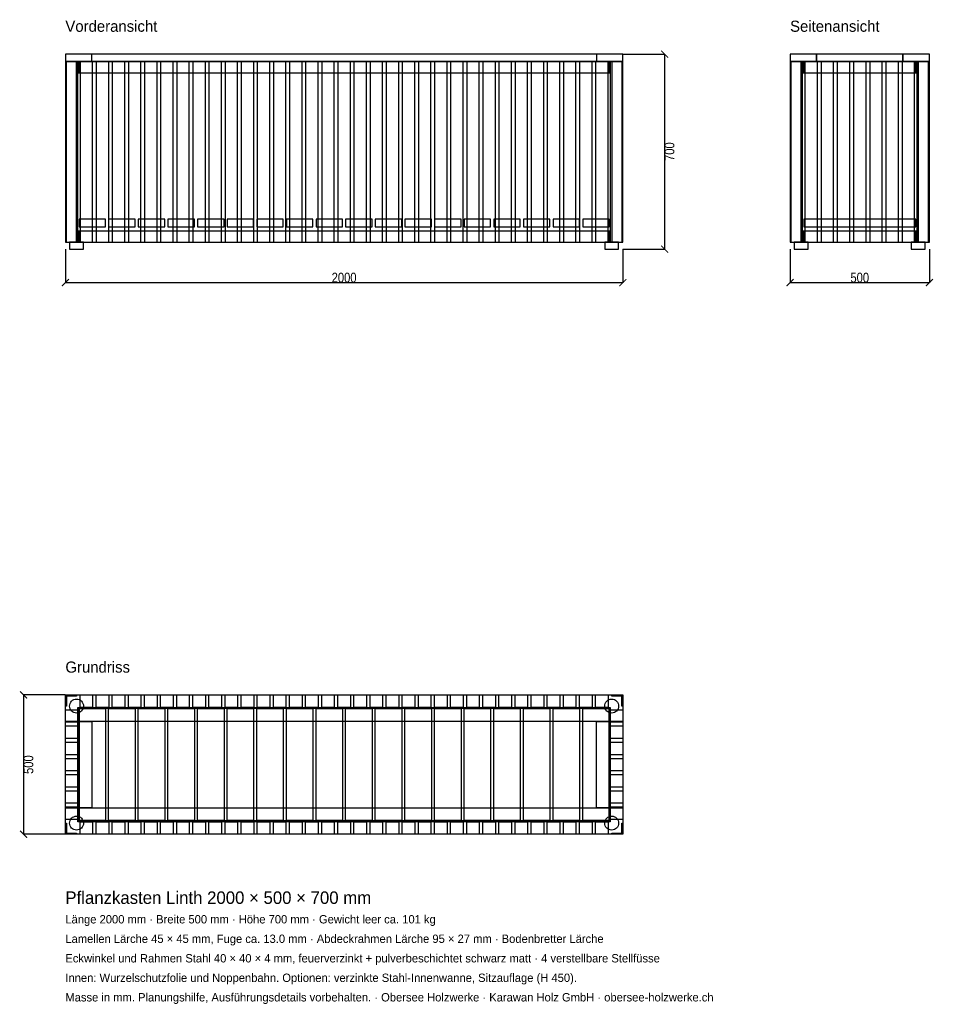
# Model space of a CAD drawing. Header units: millimetres. Extents: x -164 to 3114, y -4010 to -477.
import ezdxf

# ---------------------------------------------------------------- set-up
doc = ezdxf.new("R2010")
doc.units = ezdxf.units.MM
for name, color, linetype in [('2D_Ansichten', 7, 'Continuous'), ('2D_Masse', 1, 'Continuous'), ('2D_Text', 7, 'Continuous')]:
    doc.layers.add(name, color=color, linetype=linetype)
doc.styles.add('OpenSansCondensed-Light', font='OpenSansCondensed-Light.ttf')
doc.dimstyles.new('EZDXF', dxfattribs={"dimtxt": 35, "dimasz": 25, "dimexe": 0.375, "dimexo": 0.125, "dimgap": 0.1, "dimtad": 1, "dimdec": 0, "dimzin": 12, "dimdsep": 46, "dimtxsty": 'OpenSansCondensed-Light', "dimblk": 'ARCHTICK', "dimcen": 2.5, "dimazin": 3, "dimtfac": 0.5, "dimtmove": 2, "dimatfit": 3})

# ---------------------------------------------------------------- blocks, each defined once
blk = doc.blocks.new('_ARCHTICK')
at = {"color": 0, "linetype": 'BYBLOCK', "const_width": 0.15}
blk.add_lwpolyline([(-0.5, -0.5), (0.5, 0.5)], dxfattribs=at)

msp = doc.modelspace()

# ---------------------------------------------------------------- linework, layer by layer
at = {"layer": '2D_Ansichten'}
for points in [[(0, -627), (2000, -627), (2000, -600), (0, -600)], [(0, -627), (2000, -627), (2000, -600), (0, -600)], [(0, -627), (95, -627), (95, -600), (0, -600)], [(1905, -627), (2000, -627), (2000, -600), (1905, -600)], [(2600, -627), (2695, -627), (2695, -600), (2600, -600)], [(2695, -627), (3005, -627), (3005, -600), (2695, -600)], [(2695, -627), (3005, -627), (3005, -600), (2695, -600)], [(3005, -627), (3100, -627), (3100, -600), (3005, -600)], [(0, -1275), (40, -1275), (40, -627), (0, -627)], [(0, -1275), (4, -1275), (4, -627), (0, -627)], [(0, -1275), (40, -1275), (40, -627), (0, -627)], [(0, -1275), (4, -1275), (4, -627), (0, -627)], [(0, -1275), (45, -1275), (45, -627), (0, -627)], [(0, -1275), (45, -1275), (45, -627), (0, -627)], [(0, -1275), (45, -1275), (45, -627), (0, -627)], [(0, -1275), (45, -1275), (45, -627), (0, -627)], [(0, -1275), (45, -1275), (45, -627), (0, -627)], [(0, -1275), (45, -1275), (45, -627), (0, -627)], [(0, -1275), (45, -1275), (45, -627), (0, -627)], [(45, -667), (1955, -667), (1955, -627), (45, -627)], [(45, -667), (1955, -667), (1955, -627), (45, -627)], [(45, -667), (49, -667), (49, -627), (45, -627)], [(52.8, -1275), (97.8, -1275), (97.8, -627), (52.8, -627)], [(52.8, -1275), (97.8, -1275), (97.8, -627), (52.8, -627)], [(110.6, -1275), (155.6, -1275), (155.6, -627), (110.6, -627)], [(110.6, -1275), (155.6, -1275), (155.6, -627), (110.6, -627)], [(168.4, -1275), (213.4, -1275), (213.4, -627), (168.4, -627)], [(168.4, -1275), (213.4, -1275), (213.4, -627), (168.4, -627)], [(226.2, -1275), (271.2, -1275), (271.2, -627), (226.2, -627)], [(226.2, -1275), (271.2, -1275), (271.2, -627), (226.2, -627)], [(284, -1275), (329, -1275), (329, -627), (284, -627)], [(284, -1275), (329, -1275), (329, -627), (284, -627)], [(341.8, -1275), (386.8, -1275), (386.8, -627), (341.8, -627)], [(341.8, -1275), (386.8, -1275), (386.8, -627), (341.8, -627)], [(399.6, -1275), (444.6, -1275), (444.6, -627), (399.6, -627)], [(399.6, -1275), (444.6, -1275), (444.6, -627), (399.6, -627)], [(457.4, -1275), (502.4, -1275), (502.4, -627), (457.4, -627)], [(457.4, -1275), (502.4, -1275), (502.4, -627), (457.4, -627)], [(515.1, -1275), (560.1, -1275), (560.1, -627), (515.1, -627)], [(515.1, -1275), (560.1, -1275), (560.1, -627), (515.1, -627)], [(572.9, -1275), (617.9, -1275), (617.9, -627), (572.9, -627)], [(572.9, -1275), (617.9, -1275), (617.9, -627), (572.9, -627)], [(630.7, -1275), (675.7, -1275), (675.7, -627), (630.7, -627)], [(630.7, -1275), (675.7, -1275), (675.7, -627), (630.7, -627)], [(688.5, -1275), (733.5, -1275), (733.5, -627), (688.5, -627)], [(688.5, -1275), (733.5, -1275), (733.5, -627), (688.5, -627)], [(746.3, -1275), (791.3, -1275), (791.3, -627), (746.3, -627)], [(746.3, -1275), (791.3, -1275), (791.3, -627), (746.3, -627)], [(804.1, -1275), (849.1, -1275), (849.1, -627), (804.1, -627)], [(804.1, -1275), (849.1, -1275), (849.1, -627), (804.1, -627)], [(861.9, -1275), (906.9, -1275), (906.9, -627), (861.9, -627)], [(861.9, -1275), (906.9, -1275), (906.9, -627), (861.9, -627)], [(919.7, -1275), (964.7, -1275), (964.7, -627), (919.7, -627)], [(919.7, -1275), (964.7, -1275), (964.7, -627), (919.7, -627)], [(977.5, -1275), (1022.5, -1275), (1022.5, -627), (977.5, -627)], [(977.5, -1275), (1022.5, -1275), (1022.5, -627), (977.5, -627)], [(1035.3, -1275), (1080.3, -1275), (1080.3, -627), (1035.3, -627)], [(1035.3, -1275), (1080.3, -1275), (1080.3, -627), (1035.3, -627)], [(1093.1, -1275), (1138.1, -1275), (1138.1, -627), (1093.1, -627)], [(1093.1, -1275), (1138.1, -1275), (1138.1, -627), (1093.1, -627)], [(1150.9, -1275), (1195.9, -1275), (1195.9, -627), (1150.9, -627)], [(1150.9, -1275), (1195.9, -1275), (1195.9, -627), (1150.9, -627)], [(1208.7, -1275), (1253.7, -1275), (1253.7, -627), (1208.7, -627)], [(1208.7, -1275), (1253.7, -1275), (1253.7, -627), (1208.7, -627)], [(1266.5, -1275), (1311.5, -1275), (1311.5, -627), (1266.5, -627)], [(1266.5, -1275), (1311.5, -1275), (1311.5, -627), (1266.5, -627)], [(1324.3, -1275), (1369.3, -1275), (1369.3, -627), (1324.3, -627)], [(1324.3, -1275), (1369.3, -1275), (1369.3, -627), (1324.3, -627)], [(1382.1, -1275), (1427.1, -1275), (1427.1, -627), (1382.1, -627)], [(1382.1, -1275), (1427.1, -1275), (1427.1, -627), (1382.1, -627)], [(1439.9, -1275), (1484.9, -1275), (1484.9, -627), (1439.9, -627)], [(1439.9, -1275), (1484.9, -1275), (1484.9, -627), (1439.9, -627)], [(1497.6, -1275), (1542.6, -1275), (1542.6, -627), (1497.6, -627)], [(1497.6, -1275), (1542.6, -1275), (1542.6, -627), (1497.6, -627)], [(1555.4, -1275), (1600.4, -1275), (1600.4, -627), (1555.4, -627)], [(1555.4, -1275), (1600.4, -1275), (1600.4, -627), (1555.4, -627)], [(1613.2, -1275), (1658.2, -1275), (1658.2, -627), (1613.2, -627)], [(1613.2, -1275), (1658.2, -1275), (1658.2, -627), (1613.2, -627)], [(1671, -1275), (1716, -1275), (1716, -627), (1671, -627)], [(1671, -1275), (1716, -1275), (1716, -627), (1671, -627)], [(1728.8, -1275), (1773.8, -1275), (1773.8, -627), (1728.8, -627)], [(1728.8, -1275), (1773.8, -1275), (1773.8, -627), (1728.8, -627)], [(1786.6, -1275), (1831.6, -1275), (1831.6, -627), (1786.6, -627)], [(1786.6, -1275), (1831.6, -1275), (1831.6, -627), (1786.6, -627)], [(1844.4, -1275), (1889.4, -1275), (1889.4, -627), (1844.4, -627)], [(1844.4, -1275), (1889.4, -1275), (1889.4, -627), (1844.4, -627)], [(1902.2, -1275), (1947.2, -1275), (1947.2, -627), (1902.2, -627)], [(1902.2, -1275), (1947.2, -1275), (1947.2, -627), (1902.2, -627)], [(1951, -667), (1955, -667), (1955, -627), (1951, -627)], [(1955, -1275), (2000, -1275), (2000, -627), (1955, -627)], [(1955, -1275), (2000, -1275), (2000, -627), (1955, -627)], [(1955, -1275), (2000, -1275), (2000, -627), (1955, -627)], [(1955, -1275), (2000, -1275), (2000, -627), (1955, -627)], [(1955, -1275), (2000, -1275), (2000, -627), (1955, -627)], [(1955, -1275), (2000, -1275), (2000, -627), (1955, -627)], [(1955, -1275), (2000, -1275), (2000, -627), (1955, -627)], [(1960, -1275), (2000, -1275), (2000, -627), (1960, -627)], [(1960, -1275), (2000, -1275), (2000, -627), (1960, -627)], [(1996, -1275), (2000, -1275), (2000, -627), (1996, -627)], [(1996, -1275), (2000, -1275), (2000, -627), (1996, -627)], [(2600, -1275), (2604, -1275), (2604, -627), (2600, -627)], [(2600, -1275), (2640, -1275), (2640, -627), (2600, -627)], [(2600, -1275), (2604, -1275), (2604, -627), (2600, -627)], [(2600, -1275), (2640, -1275), (2640, -627), (2600, -627)], [(2600, -1275), (2645, -1275), (2645, -627), (2600, -627)], [(2600, -1275), (2645, -1275), (2645, -627), (2600, -627)], [(2600, -1275), (2645, -1275), (2645, -627), (2600, -627)], [(2600, -1275), (2645, -1275), (2645, -627), (2600, -627)], [(2600, -1275), (2645, -1275), (2645, -627), (2600, -627)], [(2600, -1275), (2645, -1275), (2645, -627), (2600, -627)], [(2600, -1275), (2645, -1275), (2645, -627), (2600, -627)], [(2600, -1275), (2645, -1275), (2645, -627), (2600, -627)], [(2600, -1275), (2645, -1275), (2645, -627), (2600, -627)], [(2600, -1275), (2645, -1275), (2645, -627), (2600, -627)], [(2600, -1275), (2645, -1275), (2645, -627), (2600, -627)], [(2600, -1275), (2645, -1275), (2645, -627), (2600, -627)], [(2600, -1275), (2645, -1275), (2645, -627), (2600, -627)], [(2600, -1275), (2645, -1275), (2645, -627), (2600, -627)], [(2600, -1275), (2645, -1275), (2645, -627), (2600, -627)], [(2600, -1275), (2645, -1275), (2645, -627), (2600, -627)], [(2600, -1275), (2645, -1275), (2645, -627), (2600, -627)], [(2600, -1275), (2645, -1275), (2645, -627), (2600, -627)], [(2600, -1275), (2645, -1275), (2645, -627), (2600, -627)], [(2600, -1275), (2645, -1275), (2645, -627), (2600, -627)], [(2600, -1275), (2645, -1275), (2645, -627), (2600, -627)], [(2600, -1275), (2645, -1275), (2645, -627), (2600, -627)], [(2600, -1275), (2645, -1275), (2645, -627), (2600, -627)], [(2600, -1275), (2645, -1275), (2645, -627), (2600, -627)], [(2600, -1275), (2645, -1275), (2645, -627), (2600, -627)], [(2600, -1275), (2645, -1275), (2645, -627), (2600, -627)], [(2600, -1275), (2645, -1275), (2645, -627), (2600, -627)], [(2600, -1275), (2645, -1275), (2645, -627), (2600, -627)], [(2600, -1275), (2645, -1275), (2645, -627), (2600, -627)], [(2600, -1275), (2645, -1275), (2645, -627), (2600, -627)], [(2600, -1275), (2645, -1275), (2645, -627), (2600, -627)], [(2600, -1275), (2645, -1275), (2645, -627), (2600, -627)], [(2600, -1275), (2645, -1275), (2645, -627), (2600, -627)], [(2645, -667), (2649, -667), (2649, -627), (2645, -627)], [(2649, -667), (3051, -667), (3051, -627), (2649, -627)], [(2649, -667), (3051, -667), (3051, -627), (2649, -627)], [(2653.1, -1275), (2698.1, -1275), (2698.1, -627), (2653.1, -627)], [(2653.1, -1275), (2698.1, -1275), (2698.1, -627), (2653.1, -627)], [(2711.2, -1275), (2756.2, -1275), (2756.2, -627), (2711.2, -627)], [(2711.2, -1275), (2756.2, -1275), (2756.2, -627), (2711.2, -627)], [(2769.4, -1275), (2814.4, -1275), (2814.4, -627), (2769.4, -627)], [(2769.4, -1275), (2814.4, -1275), (2814.4, -627), (2769.4, -627)], [(2827.5, -1275), (2872.5, -1275), (2872.5, -627), (2827.5, -627)], [(2827.5, -1275), (2872.5, -1275), (2872.5, -627), (2827.5, -627)], [(2885.6, -1275), (2930.6, -1275), (2930.6, -627), (2885.6, -627)], [(2885.6, -1275), (2930.6, -1275), (2930.6, -627), (2885.6, -627)], [(2943.8, -1275), (2988.8, -1275), (2988.8, -627), (2943.8, -627)], [(2943.8, -1275), (2988.8, -1275), (2988.8, -627), (2943.8, -627)], [(3001.9, -1275), (3046.9, -1275), (3046.9, -627), (3001.9, -627)], [(3001.9, -1275), (3046.9, -1275), (3046.9, -627), (3001.9, -627)], [(3051, -667), (3055, -667), (3055, -627), (3051, -627)], [(3055, -1275), (3100, -1275), (3100, -627), (3055, -627)], [(3055, -1275), (3100, -1275), (3100, -627), (3055, -627)], [(3055, -1275), (3100, -1275), (3100, -627), (3055, -627)], [(3055, -1275), (3100, -1275), (3100, -627), (3055, -627)], [(3055, -1275), (3100, -1275), (3100, -627), (3055, -627)], [(3055, -1275), (3100, -1275), (3100, -627), (3055, -627)], [(3055, -1275), (3100, -1275), (3100, -627), (3055, -627)], [(3055, -1275), (3100, -1275), (3100, -627), (3055, -627)], [(3055, -1275), (3100, -1275), (3100, -627), (3055, -627)], [(3055, -1275), (3100, -1275), (3100, -627), (3055, -627)], [(3055, -1275), (3100, -1275), (3100, -627), (3055, -627)], [(3055, -1275), (3100, -1275), (3100, -627), (3055, -627)], [(3055, -1275), (3100, -1275), (3100, -627), (3055, -627)], [(3055, -1275), (3100, -1275), (3100, -627), (3055, -627)], [(3055, -1275), (3100, -1275), (3100, -627), (3055, -627)], [(3055, -1275), (3100, -1275), (3100, -627), (3055, -627)], [(3055, -1275), (3100, -1275), (3100, -627), (3055, -627)], [(3055, -1275), (3100, -1275), (3100, -627), (3055, -627)], [(3055, -1275), (3100, -1275), (3100, -627), (3055, -627)], [(3055, -1275), (3100, -1275), (3100, -627), (3055, -627)], [(3055, -1275), (3100, -1275), (3100, -627), (3055, -627)], [(3055, -1275), (3100, -1275), (3100, -627), (3055, -627)], [(3055, -1275), (3100, -1275), (3100, -627), (3055, -627)], [(3055, -1275), (3100, -1275), (3100, -627), (3055, -627)], [(3055, -1275), (3100, -1275), (3100, -627), (3055, -627)], [(3055, -1275), (3100, -1275), (3100, -627), (3055, -627)], [(3055, -1275), (3100, -1275), (3100, -627), (3055, -627)], [(3055, -1275), (3100, -1275), (3100, -627), (3055, -627)], [(3055, -1275), (3100, -1275), (3100, -627), (3055, -627)], [(3055, -1275), (3100, -1275), (3100, -627), (3055, -627)], [(3055, -1275), (3100, -1275), (3100, -627), (3055, -627)], [(3055, -1275), (3100, -1275), (3100, -627), (3055, -627)], [(3055, -1275), (3100, -1275), (3100, -627), (3055, -627)], [(3060, -1275), (3100, -1275), (3100, -627), (3060, -627)], [(3060, -1275), (3100, -1275), (3100, -627), (3060, -627)], [(3096, -1275), (3100, -1275), (3100, -627), (3096, -627)], [(3096, -1275), (3100, -1275), (3100, -627), (3096, -627)], [(49, -1220), (144, -1220), (144, -1193), (49, -1193)], [(155.3, -1220), (250.3, -1220), (250.3, -1193), (155.3, -1193)], [(261.6, -1220), (356.6, -1220), (356.6, -1193), (261.6, -1193)], [(367.9, -1220), (462.9, -1220), (462.9, -1193), (367.9, -1193)], [(474.2, -1220), (569.2, -1220), (569.2, -1193), (474.2, -1193)], [(580.5, -1220), (675.5, -1220), (675.5, -1193), (580.5, -1193)], [(686.8, -1220), (781.8, -1220), (781.8, -1193), (686.8, -1193)], [(793.1, -1220), (888.1, -1220), (888.1, -1193), (793.1, -1193)], [(899.4, -1220), (994.4, -1220), (994.4, -1193), (899.4, -1193)], [(1005.6, -1220), (1100.6, -1220), (1100.6, -1193), (1005.6, -1193)], [(1111.9, -1220), (1206.9, -1220), (1206.9, -1193), (1111.9, -1193)], [(1218.2, -1220), (1313.2, -1220), (1313.2, -1193), (1218.2, -1193)], [(1324.5, -1220), (1419.5, -1220), (1419.5, -1193), (1324.5, -1193)], [(1430.8, -1220), (1525.8, -1220), (1525.8, -1193), (1430.8, -1193)], [(1537.1, -1220), (1632.1, -1220), (1632.1, -1193), (1537.1, -1193)], [(1643.4, -1220), (1738.4, -1220), (1738.4, -1193), (1643.4, -1193)], [(1749.7, -1220), (1844.7, -1220), (1844.7, -1193), (1749.7, -1193)], [(1856, -1220), (1951, -1220), (1951, -1193), (1856, -1193)], [(2649, -1220), (3051, -1220), (3051, -1193), (2649, -1193)], [(2649, -1220), (3051, -1220), (3051, -1193), (2649, -1193)], [(2649, -1220), (3051, -1220), (3051, -1193), (2649, -1193)], [(2649, -1220), (3051, -1220), (3051, -1193), (2649, -1193)], [(2649, -1220), (3051, -1220), (3051, -1193), (2649, -1193)], [(2649, -1220), (3051, -1220), (3051, -1193), (2649, -1193)], [(2649, -1220), (3051, -1220), (3051, -1193), (2649, -1193)], [(2649, -1220), (3051, -1220), (3051, -1193), (2649, -1193)], [(2649, -1220), (3051, -1220), (3051, -1193), (2649, -1193)], [(2649, -1220), (3051, -1220), (3051, -1193), (2649, -1193)], [(2649, -1220), (3051, -1220), (3051, -1193), (2649, -1193)], [(2649, -1220), (3051, -1220), (3051, -1193), (2649, -1193)], [(2649, -1220), (3051, -1220), (3051, -1193), (2649, -1193)], [(2649, -1220), (3051, -1220), (3051, -1193), (2649, -1193)], [(2649, -1220), (3051, -1220), (3051, -1193), (2649, -1193)], [(2649, -1220), (3051, -1220), (3051, -1193), (2649, -1193)], [(2649, -1220), (3051, -1220), (3051, -1193), (2649, -1193)], [(2649, -1220), (3051, -1220), (3051, -1193), (2649, -1193)], [(45, -1275), (1955, -1275), (1955, -1235), (45, -1235)], [(45, -1275), (1955, -1275), (1955, -1235), (45, -1235)], [(45, -1275), (49, -1275), (49, -1235), (45, -1235)], [(1951, -1275), (1955, -1275), (1955, -1235), (1951, -1235)], [(2645, -1275), (2649, -1275), (2649, -1235), (2645, -1235)], [(2649, -1275), (3051, -1275), (3051, -1235), (2649, -1235)], [(2649, -1275), (3051, -1275), (3051, -1235), (2649, -1235)], [(3051, -1275), (3055, -1275), (3055, -1235), (3051, -1235)], [(15, -1300), (65, -1300), (65, -1275), (15, -1275)], [(15, -1300), (65, -1300), (65, -1275), (15, -1275)], [(1935, -1300), (1985, -1300), (1985, -1275), (1935, -1275)], [(1935, -1300), (1985, -1300), (1985, -1275), (1935, -1275)], [(2615, -1300), (2665, -1300), (2665, -1275), (2615, -1275)], [(2615, -1300), (2665, -1300), (2665, -1275), (2615, -1275)], [(3035, -1300), (3085, -1300), (3085, -1275), (3035, -1275)], [(3035, -1300), (3085, -1300), (3085, -1275), (3035, -1275)], [(0, -2900), (40, -2900), (40, -2904), (0, -2904)], [(0, -2900), (4, -2900), (4, -2940), (0, -2940)], [(0, -2900), (2000, -2900), (2000, -2995), (0, -2995)], [(15, -2940), (15.5, -2935.1), (16.9, -2930.4), (19.2, -2926.1), (22.3, -2922.3), (26.1, -2919.2), (30.4, -2916.9), (35.1, -2915.5), (40, -2915), (44.9, -2915.5), (49.6, -2916.9), (53.9, -2919.2), (57.7, -2922.3), (60.8, -2926.1), (63.1, -2930.4), (64.5, -2935.1), (65, -2940), (64.5, -2944.9), (63.1, -2949.6), (60.8, -2953.9), (57.7, -2957.7), (53.9, -2960.8), (49.6, -2963.1), (44.9, -2964.5), (40, -2965), (35.1, -2964.5), (30.4, -2963.1), (26.1, -2960.8), (22.3, -2957.7), (19.2, -2953.9), (16.9, -2949.6), (15.5, -2944.9)], [(52.8, -2900), (97.8, -2900), (97.8, -2945), (52.8, -2945)], [(110.6, -2900), (155.6, -2900), (155.6, -2945), (110.6, -2945)], [(168.4, -2900), (213.4, -2900), (213.4, -2945), (168.4, -2945)], [(226.2, -2900), (271.2, -2900), (271.2, -2945), (226.2, -2945)], [(284, -2900), (329, -2900), (329, -2945), (284, -2945)], [(341.8, -2900), (386.8, -2900), (386.8, -2945), (341.8, -2945)], [(399.6, -2900), (444.6, -2900), (444.6, -2945), (399.6, -2945)], [(457.4, -2900), (502.4, -2900), (502.4, -2945), (457.4, -2945)], [(515.1, -2900), (560.1, -2900), (560.1, -2945), (515.1, -2945)], [(572.9, -2900), (617.9, -2900), (617.9, -2945), (572.9, -2945)], [(630.7, -2900), (675.7, -2900), (675.7, -2945), (630.7, -2945)], [(688.5, -2900), (733.5, -2900), (733.5, -2945), (688.5, -2945)], [(746.3, -2900), (791.3, -2900), (791.3, -2945), (746.3, -2945)], [(804.1, -2900), (849.1, -2900), (849.1, -2945), (804.1, -2945)], [(861.9, -2900), (906.9, -2900), (906.9, -2945), (861.9, -2945)], [(919.7, -2900), (964.7, -2900), (964.7, -2945), (919.7, -2945)], [(977.5, -2900), (1022.5, -2900), (1022.5, -2945), (977.5, -2945)], [(1035.3, -2900), (1080.3, -2900), (1080.3, -2945), (1035.3, -2945)], [(1093.1, -2900), (1138.1, -2900), (1138.1, -2945), (1093.1, -2945)], [(1150.9, -2900), (1195.9, -2900), (1195.9, -2945), (1150.9, -2945)], [(1208.7, -2900), (1253.7, -2900), (1253.7, -2945), (1208.7, -2945)], [(1266.5, -2900), (1311.5, -2900), (1311.5, -2945), (1266.5, -2945)], [(1324.3, -2900), (1369.3, -2900), (1369.3, -2945), (1324.3, -2945)], [(1382.1, -2900), (1427.1, -2900), (1427.1, -2945), (1382.1, -2945)], [(1439.9, -2900), (1484.9, -2900), (1484.9, -2945), (1439.9, -2945)], [(1497.6, -2900), (1542.6, -2900), (1542.6, -2945), (1497.6, -2945)], [(1555.4, -2900), (1600.4, -2900), (1600.4, -2945), (1555.4, -2945)], [(1613.2, -2900), (1658.2, -2900), (1658.2, -2945), (1613.2, -2945)], [(1671, -2900), (1716, -2900), (1716, -2945), (1671, -2945)], [(1728.8, -2900), (1773.8, -2900), (1773.8, -2945), (1728.8, -2945)], [(1786.6, -2900), (1831.6, -2900), (1831.6, -2945), (1786.6, -2945)], [(1844.4, -2900), (1889.4, -2900), (1889.4, -2945), (1844.4, -2945)], [(1902.2, -2900), (1947.2, -2900), (1947.2, -2945), (1902.2, -2945)], [(1935, -2940), (1935.5, -2935.1), (1936.9, -2930.4), (1939.2, -2926.1), (1942.3, -2922.3), (1946.1, -2919.2), (1950.4, -2916.9), (1955.1, -2915.5), (1960, -2915), (1964.9, -2915.5), (1969.6, -2916.9), (1973.9, -2919.2), (1977.7, -2922.3), (1980.8, -2926.1), (1983.1, -2930.4), (1984.5, -2935.1), (1985, -2940), (1984.5, -2944.9), (1983.1, -2949.6), (1980.8, -2953.9), (1977.7, -2957.7), (1973.9, -2960.8), (1969.6, -2963.1), (1964.9, -2964.5), (1960, -2965), (1955.1, -2964.5), (1950.4, -2963.1), (1946.1, -2960.8), (1942.3, -2957.7), (1939.2, -2953.9), (1936.9, -2949.6), (1935.5, -2944.9)], [(1960, -2900), (2000, -2900), (2000, -2904), (1960, -2904)], [(1996, -2900), (2000, -2900), (2000, -2940), (1996, -2940)], [(0, -2953.1), (45, -2953.1), (45, -2998.1), (0, -2998.1)], [(45, -2945), (1955, -2945), (1955, -2949), (45, -2949)], [(45, -2945), (1955, -2945), (1955, -2949), (45, -2949)], [(45, -2949), (49, -2949), (49, -3351), (45, -3351)], [(45, -2949), (49, -2949), (49, -3351), (45, -3351)], [(49, -2949), (144, -2949), (144, -3351), (49, -3351)], [(155.3, -2949), (250.3, -2949), (250.3, -3351), (155.3, -3351)], [(261.6, -2949), (356.6, -2949), (356.6, -3351), (261.6, -3351)], [(367.9, -2949), (462.9, -2949), (462.9, -3351), (367.9, -3351)], [(474.2, -2949), (569.2, -2949), (569.2, -3351), (474.2, -3351)], [(580.5, -2949), (675.5, -2949), (675.5, -3351), (580.5, -3351)], [(686.8, -2949), (781.8, -2949), (781.8, -3351), (686.8, -3351)], [(793.1, -2949), (888.1, -2949), (888.1, -3351), (793.1, -3351)], [(899.4, -2949), (994.4, -2949), (994.4, -3351), (899.4, -3351)], [(1005.6, -2949), (1100.6, -2949), (1100.6, -3351), (1005.6, -3351)], [(1111.9, -2949), (1206.9, -2949), (1206.9, -3351), (1111.9, -3351)], [(1218.2, -2949), (1313.2, -2949), (1313.2, -3351), (1218.2, -3351)], [(1324.5, -2949), (1419.5, -2949), (1419.5, -3351), (1324.5, -3351)], [(1430.8, -2949), (1525.8, -2949), (1525.8, -3351), (1430.8, -3351)], [(1537.1, -2949), (1632.1, -2949), (1632.1, -3351), (1537.1, -3351)], [(1643.4, -2949), (1738.4, -2949), (1738.4, -3351), (1643.4, -3351)], [(1749.7, -2949), (1844.7, -2949), (1844.7, -3351), (1749.7, -3351)], [(1856, -2949), (1951, -2949), (1951, -3351), (1856, -3351)], [(1951, -2949), (1955, -2949), (1955, -3351), (1951, -3351)], [(1951, -2949), (1955, -2949), (1955, -3351), (1951, -3351)], [(1955, -2953.1), (2000, -2953.1), (2000, -2998.1), (1955, -2998.1)], [(0, -2995), (95, -2995), (95, -3305), (0, -3305)], [(1905, -2995), (2000, -2995), (2000, -3305), (1905, -3305)], [(0, -3011.2), (45, -3011.2), (45, -3056.2), (0, -3056.2)], [(1955, -3011.2), (2000, -3011.2), (2000, -3056.2), (1955, -3056.2)], [(0, -3069.4), (45, -3069.4), (45, -3114.4), (0, -3114.4)], [(1955, -3069.4), (2000, -3069.4), (2000, -3114.4), (1955, -3114.4)], [(0, -3127.5), (45, -3127.5), (45, -3172.5), (0, -3172.5)], [(1955, -3127.5), (2000, -3127.5), (2000, -3172.5), (1955, -3172.5)], [(0, -3185.6), (45, -3185.6), (45, -3230.6), (0, -3230.6)], [(1955, -3185.6), (2000, -3185.6), (2000, -3230.6), (1955, -3230.6)], [(0, -3243.8), (45, -3243.8), (45, -3288.8), (0, -3288.8)], [(1955, -3243.8), (2000, -3243.8), (2000, -3288.8), (1955, -3288.8)], [(0, -3301.9), (45, -3301.9), (45, -3346.9), (0, -3346.9)], [(0, -3305), (2000, -3305), (2000, -3400), (0, -3400)], [(1955, -3301.9), (2000, -3301.9), (2000, -3346.9), (1955, -3346.9)], [(15, -3360), (15.5, -3355.1), (16.9, -3350.4), (19.2, -3346.1), (22.3, -3342.3), (26.1, -3339.2), (30.4, -3336.9), (35.1, -3335.5), (40, -3335), (44.9, -3335.5), (49.6, -3336.9), (53.9, -3339.2), (57.7, -3342.3), (60.8, -3346.1), (63.1, -3350.4), (64.5, -3355.1), (65, -3360), (64.5, -3364.9), (63.1, -3369.6), (60.8, -3373.9), (57.7, -3377.7), (53.9, -3380.8), (49.6, -3383.1), (44.9, -3384.5), (40, -3385), (35.1, -3384.5), (30.4, -3383.1), (26.1, -3380.8), (22.3, -3377.7), (19.2, -3373.9), (16.9, -3369.6), (15.5, -3364.9)], [(45, -3351), (1955, -3351), (1955, -3355), (45, -3355)], [(45, -3351), (1955, -3351), (1955, -3355), (45, -3355)], [(52.8, -3355), (97.8, -3355), (97.8, -3400), (52.8, -3400)], [(110.6, -3355), (155.6, -3355), (155.6, -3400), (110.6, -3400)], [(168.4, -3355), (213.4, -3355), (213.4, -3400), (168.4, -3400)], [(226.2, -3355), (271.2, -3355), (271.2, -3400), (226.2, -3400)], [(284, -3355), (329, -3355), (329, -3400), (284, -3400)], [(341.8, -3355), (386.8, -3355), (386.8, -3400), (341.8, -3400)], [(399.6, -3355), (444.6, -3355), (444.6, -3400), (399.6, -3400)], [(457.4, -3355), (502.4, -3355), (502.4, -3400), (457.4, -3400)], [(515.1, -3355), (560.1, -3355), (560.1, -3400), (515.1, -3400)], [(572.9, -3355), (617.9, -3355), (617.9, -3400), (572.9, -3400)], [(630.7, -3355), (675.7, -3355), (675.7, -3400), (630.7, -3400)], [(688.5, -3355), (733.5, -3355), (733.5, -3400), (688.5, -3400)], [(746.3, -3355), (791.3, -3355), (791.3, -3400), (746.3, -3400)], [(804.1, -3355), (849.1, -3355), (849.1, -3400), (804.1, -3400)], [(861.9, -3355), (906.9, -3355), (906.9, -3400), (861.9, -3400)], [(919.7, -3355), (964.7, -3355), (964.7, -3400), (919.7, -3400)], [(977.5, -3355), (1022.5, -3355), (1022.5, -3400), (977.5, -3400)], [(1035.3, -3355), (1080.3, -3355), (1080.3, -3400), (1035.3, -3400)], [(1093.1, -3355), (1138.1, -3355), (1138.1, -3400), (1093.1, -3400)], [(1150.9, -3355), (1195.9, -3355), (1195.9, -3400), (1150.9, -3400)], [(1208.7, -3355), (1253.7, -3355), (1253.7, -3400), (1208.7, -3400)], [(1266.5, -3355), (1311.5, -3355), (1311.5, -3400), (1266.5, -3400)], [(1324.3, -3355), (1369.3, -3355), (1369.3, -3400), (1324.3, -3400)], [(1382.1, -3355), (1427.1, -3355), (1427.1, -3400), (1382.1, -3400)], [(1439.9, -3355), (1484.9, -3355), (1484.9, -3400), (1439.9, -3400)], [(1497.6, -3355), (1542.6, -3355), (1542.6, -3400), (1497.6, -3400)], [(1555.4, -3355), (1600.4, -3355), (1600.4, -3400), (1555.4, -3400)], [(1613.2, -3355), (1658.2, -3355), (1658.2, -3400), (1613.2, -3400)], [(1671, -3355), (1716, -3355), (1716, -3400), (1671, -3400)], [(1728.8, -3355), (1773.8, -3355), (1773.8, -3400), (1728.8, -3400)], [(1786.6, -3355), (1831.6, -3355), (1831.6, -3400), (1786.6, -3400)], [(1844.4, -3355), (1889.4, -3355), (1889.4, -3400), (1844.4, -3400)], [(1902.2, -3355), (1947.2, -3355), (1947.2, -3400), (1902.2, -3400)], [(1935, -3360), (1935.5, -3355.1), (1936.9, -3350.4), (1939.2, -3346.1), (1942.3, -3342.3), (1946.1, -3339.2), (1950.4, -3336.9), (1955.1, -3335.5), (1960, -3335), (1964.9, -3335.5), (1969.6, -3336.9), (1973.9, -3339.2), (1977.7, -3342.3), (1980.8, -3346.1), (1983.1, -3350.4), (1984.5, -3355.1), (1985, -3360), (1984.5, -3364.9), (1983.1, -3369.6), (1980.8, -3373.9), (1977.7, -3377.7), (1973.9, -3380.8), (1969.6, -3383.1), (1964.9, -3384.5), (1960, -3385), (1955.1, -3384.5), (1950.4, -3383.1), (1946.1, -3380.8), (1942.3, -3377.7), (1939.2, -3373.9), (1936.9, -3369.6), (1935.5, -3364.9)], [(0, -3360), (4, -3360), (4, -3400), (0, -3400)], [(1996, -3360), (2000, -3360), (2000, -3400), (1996, -3400)], [(0, -3396), (40, -3396), (40, -3400), (0, -3400)], [(1960, -3396), (2000, -3396), (2000, -3400), (1960, -3400)]]:
    msp.add_lwpolyline(points, close=True, dxfattribs=at)

# ---------------------------------------------------------------- texts
at = {"layer": '2D_Text'}
for s, height, p in [('Vorderansicht', 40, (0, -520)), ('Seitenansicht', 40, (2600, -520)), ('Grundriss', 40, (0, -2820)), ('Pflanzkasten Linth 2000 × 500 × 700 mm', 45, (0, -3650)), ('Länge 2000 mm · Breite 500 mm · Höhe 700 mm · Gewicht leer ca. 101 kg', 30, (0, -3720)), ('Lamellen Lärche 45 × 45 mm, Fuge ca. 13.0 mm · Abdeckrahmen Lärche 95 × 27 mm · Bodenbretter Lärche', 30, (0, -3790)), ('Eckwinkel und Rahmen Stahl 40 × 40 × 4 mm, feuerverzinkt + pulverbeschichtet schwarz matt · 4 verstellbare Stellfüsse', 30, (0, -3860)), ('Innen: Wurzelschutzfolie und Noppenbahn. Optionen: verzinkte Stahl-Innenwanne, Sitzauflage (H 450).', 30, (0, -3930)), ('Masse in mm. Planungshilfe, Ausführungsdetails vorbehalten. · Obersee Holzwerke · Karawan Holz GmbH · obersee-holzwerke.ch', 30, (0, -4000))]:
    msp.add_text(s, height=height, dxfattribs=at).set_placement(p)

# ---------------------------------------------------------------- dimensions: what is measured, and where the dimension line sits
at = {"layer": '2D_Masse'}
for base, p1, p2 in [((2150, -600), (2000, -600), (2000, -1300)), ((-150, -2900), (0, -2900), (0, -3400))]:
    msp.add_linear_dim(base=base, p1=p1, p2=p2, angle=90, dimstyle='EZDXF', dxfattribs=at).render()
for base, p1, p2 in [((0, -1420), (0, -1300), (2000, -1300)), ((2600, -1420), (2600, -1300), (3100, -1300))]:
    msp.add_linear_dim(base=base, p1=p1, p2=p2, dimstyle='EZDXF', dxfattribs=at).render()

doc.saveas('drawing.dxf')
